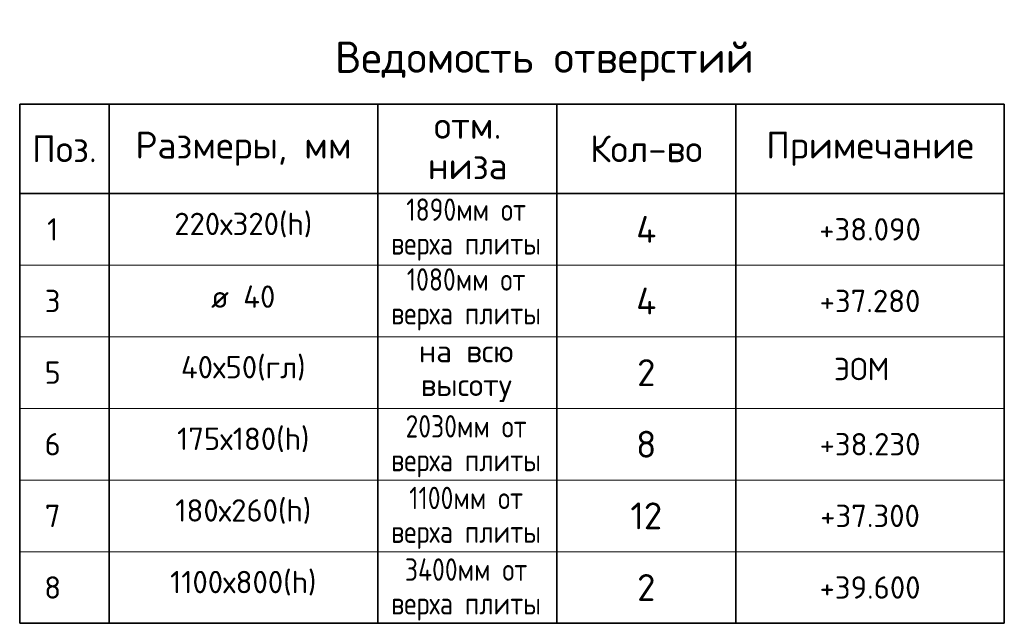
# Model space of a CAD drawing. Header units: millimetres. Extents: x 24180 to 99386, y -42598 to 25936.
# Tile 40 of 41: x 80840 to 86340, y 22565 to 25936. Entities that reach past the tile are written whole.
import ezdxf

# ---------------------------------------------------------------- set-up
doc = ezdxf.new("R2010")
doc.units = ezdxf.units.MM
doc.layers.add('Standard', color=7, linetype='Continuous', lineweight=25)
doc.styles.add('ARIAL', font='ARIAL.TTF')
doc.styles.add('ISOCPEUR', font='ISOCPEUR')

msp = doc.modelspace()

# ---------------------------------------------------------------- linework, layer by layer
at = {"layer": 'Standard', "color": 7, "linetype": 'Continuous', "lineweight": 35, "transparency": 33554687}
for p, q in [((80839.7, 25465.2), (86339.7, 25465.2)), ((80839.7, 24965.2), (80839.7, 25465.2)), ((81339.7, 24965.2), (81339.7, 25465.2)), ((82839.7, 24965.2), (82839.7, 25465.2)), ((83839.7, 24965.2), (83839.7, 25465.2)), ((84839.7, 24965.2), (84839.7, 25465.2)), ((86339.7, 24965.2), (86339.7, 25465.2)), ((80839.7, 24965.2), (86339.7, 24965.2)), ((80839.7, 24565.2), (80839.7, 24965.2)), ((81339.7, 24565.2), (81339.7, 24965.2)), ((82839.7, 24565.2), (82839.7, 24965.2)), ((83839.7, 24565.2), (83839.7, 24965.2)), ((84839.7, 24565.2), (84839.7, 24965.2)), ((86339.7, 24565.2), (86339.7, 24965.2)), ((80839.7, 24165.2), (80839.7, 24565.2)), ((81339.7, 24165.2), (81339.7, 24565.2)), ((82839.7, 24165.2), (82839.7, 24565.2)), ((83839.7, 24165.2), (83839.7, 24565.2)), ((84839.7, 24165.2), (84839.7, 24565.2)), ((86339.7, 24165.2), (86339.7, 24565.2)), ((80839.7, 22565.2), (80839.7, 24165.2)), ((81339.7, 22565.2), (81339.7, 24165.2)), ((82839.7, 22565.2), (82839.7, 24165.2)), ((83839.7, 22565.2), (83839.7, 24165.2)), ((84839.7, 22565.2), (84839.7, 24165.2)), ((86339.7, 22565.2), (86339.7, 24165.2)), ((80839.7, 22565.2), (86339.7, 22565.2))]:
    msp.add_line(p, q, dxfattribs=at)
at = {"layer": 'Standard', "color": 7, "linetype": 'Continuous', "lineweight": 13, "transparency": 33554687}
for p, q in [((80839.7, 24565.2), (86339.7, 24565.2)), ((80839.7, 24565.2), (86339.7, 24565.2)), ((80839.7, 24565.2), (86339.7, 24565.2)), ((80839.7, 24565.2), (86339.7, 24565.2)), ((80839.7, 24165.2), (86339.7, 24165.2)), ((80839.7, 24165.2), (86339.7, 24165.2)), ((80839.7, 23765.2), (86339.7, 23765.2)), ((80839.7, 23365.2), (86339.7, 23365.2)), ((80839.7, 22965.2), (86339.7, 22965.2)), ((80839.7, 22565.2), (86339.7, 22565.2))]:
    msp.add_line(p, q, dxfattribs=at)

# ---------------------------------------------------------------- texts
at = {"layer": 'Standard', "color": 7, "linetype": 'Continuous', "lineweight": 35, "transparency": 33554687}
for s, insert, char_height, width, attachment_point, style in [('\\A1;{\\fISOCPEUR|i0|b0;\\H175.000000;\\W1.000000;\\C7;Ведомость отверстий}\\P', (82600.9, 25702.7), 52.5, 2501.25, 4, 'ISOCPEUR'), ('\\A1;{\\fISOCPEUR|i0|b0;\\H150.000000;\\W1.000000;\\C7;Размеры, мм}\\P', (82089.7, 25215.2), 45, 1243.125, 5, 'ISOCPEUR'), ('\\A1;{\\fISOCPEUR|i0|b0;\\H150.000000;\\W1.000000;\\C7;Поз.}\\P', (81089.7, 25215.2), 45, 436.84, 5, 'ISOCPEUR'), ('\\A1;{\\fISOCPEUR|i0|b0;\\H150.000000;\\W1.000000;\\C7;Кол-во}\\P', (84339.7, 25215.2), 45, 716.667, 5, 'ISOCPEUR'), ('\\A1;{\\fISOCPEUR|i0|b0;\\H150.000000;\\W1.000000;\\C7;Примечание}\\P', (85589.7, 25215.2), 45, 1168, 5, 'ISOCPEUR'), ('}\\P', (85589.7, 24765.2), 45, 51.955, 5, 'ARIAL'), ('}\\P', (85589.7, 24365.2), 45, 51.955, 5, 'ARIAL'), ('}\\P', (85589.7, 23965.2), 45, 51.955, 5, 'ARIAL')]:
    msp.add_mtext(s, dxfattribs=dict(at, insert=insert, char_height=char_height, width=width, attachment_point=attachment_point, style=style))
at = {"layer": 'Standard', "color": 7, "linetype": 'Continuous', "lineweight": 35, "transparency": 33554687, "insert": (83342.3, 25421.1), "char_height": 150, "width": 500.394, "attachment_point": 2, "line_spacing_factor": 0.903614, "style": 'ARIAL'}
msp.add_mtext('\\A1;{\\fISOCPEUR|i0|b0;\\H150.000000;\\W1.000000;\\C7;отм.}\\P{\\fISOCPEUR|i0|b0;\\H150.000000;\\W1.000000;\\C7;низа}\\P', dxfattribs=at)
at = {"layer": 'Standard', "color": 7, "linetype": 'Continuous', "lineweight": 50, "transparency": 33554687, "char_height": 125, "attachment_point": 2, "line_spacing_factor": 0.903614, "style": 'ARIAL'}
for s, insert, width in [('\\A1;{\\fISOCPEUR|i0|b0;\\H125.000000;\\W0.833333;\\C7;1890мм от}\\P{\\fISOCPEUR|i0|b0;\\H125.000000;\\W0.833333;\\C7;верха плиты}\\P', (83333.4, 24937.7), 881.51), ('\\A1;{\\fISOCPEUR|i0|b0;\\H125.000000;\\W0.833333;\\C7;1080мм от}\\P{\\fISOCPEUR|i0|b0;\\H125.000000;\\W0.833333;\\C7;верха плиты}\\P', (83333.4, 24547.7), 881.51), ('\\A1;{\\fISOCPEUR|i0|b0;\\H125.000000;\\W1.000000;\\C7;на всю}\\P{\\fISOCPEUR|i0|b0;\\H125.000000;\\W1.000000;\\C7;высоту}\\P', (83333.4, 24147.7), 609.866), ('\\A1;{\\fISOCPEUR|i0|b0;\\H125.000000;\\W0.833333;\\C7;2030мм от}\\P{\\fISOCPEUR|i0|b0;\\H125.000000;\\W0.833333;\\C7;верха плиты}\\P', (83333.4, 23727.7), 883.574), ('\\A1;{\\fISOCPEUR|i0|b0;\\H125.000000;\\W0.833333;\\C7;1100мм от}\\P{\\fISOCPEUR|i0|b0;\\H125.000000;\\W0.833333;\\C7;верха плиты}\\P', (83333.4, 23327.7), 879.491), ('\\A1;{\\fISOCPEUR|i0|b0;\\H125.000000;\\W0.833333;\\C7;3400мм от}\\P{\\fISOCPEUR|i0|b0;\\H125.000000;\\W0.833333;\\C7;верха плиты}\\P', (83333.4, 22927.7), 884.336)]:
    msp.add_mtext(s, dxfattribs=dict(at, insert=insert, width=width))
at = {"layer": 'Standard', "color": 7, "linetype": 'Continuous', "lineweight": 13, "transparency": 33554687, "attachment_point": 5, "style": 'ISOCPEUR'}
for s, insert, char_height, width in [('\\A1;{\\fISOCPEUR|i0|b0;\\H125.000000;\\W1.000000;\\C7;220х320(h)}\\P', (82088.3, 24789.4), 37.5, 860.606), ('\\A1;{\\fISOCPEUR|i0|b0;\\H150.000000;\\W1.000000;\\C7;4}\\P', (84339.7, 24765.2), 45, 180), ('\\A1;{\\fISOCPEUR|i0|b0;\\H125.000000;\\W1.000000;\\C7;ø 40}\\P', (82088.3, 24389.4), 37.5, 433.594), ('\\A1;{\\fISOCPEUR|i0|b0;\\H150.000000;\\W1.000000;\\C7;4}\\P', (84339.7, 24365.2), 45, 180), ('\\A1;{\\fISOCPEUR|i0|b0;\\H125.000000;\\W1.000000;\\C7;40х50(гл)}\\P', (82088.3, 23989.4), 37.5, 785.417), ('\\A1;{\\fISOCPEUR|i0|b0;\\H150.000000;\\W1.000000;\\C7;2}\\P', (84339.7, 23965.2), 45, 163.333), ('\\A1;{\\fISOCPEUR|i0|b0;\\H125.000000;\\W1.000000;\\C7;175х180(h)}\\P', (82088.3, 23589.4), 37.5, 806.818), ('\\A1;{\\fISOCPEUR|i0|b0;\\H150.000000;\\W1.000000;\\C7;8}\\P', (84339.7, 23565.2), 45, 163.333), ('\\A1;{\\fISOCPEUR|i0|b0;\\H125.000000;\\W1.000000;\\C7;180х260(h)}\\P', (82088.3, 23189.4), 37.5, 833.712), ('\\A1;{\\fISOCPEUR|i0|b0;\\H150.000000;\\W1.000000;\\C7;12}\\P', (84339.7, 23165.2), 45, 236.25), ('\\A1;{\\fISOCPEUR|i0|b0;\\H125.000000;\\W1.000000;\\C7;1100х800(h)}\\P', (82088.3, 22789.4), 37.5, 894.863), ('\\A1;{\\fISOCPEUR|i0|b0;\\H150.000000;\\W1.000000;\\C7;2}\\P', (84339.7, 22765.2), 45, 163.333)]:
    msp.add_mtext(s, dxfattribs=dict(at, insert=insert, char_height=char_height, width=width))
at = {"layer": 'Standard', "color": 7, "linetype": 'Continuous', "lineweight": 50, "transparency": 33554687, "char_height": 37.5, "attachment_point": 5, "style": 'ISOCPEUR'}
for s, insert, width in [('\\A1;{\\fISOCPEUR|i0|b0;\\H125.000000;\\W1.000000;\\C7;1}\\P', (81023.8, 24765.2), 97.222), ('\\A1;{\\fISOCPEUR|i0|b0;\\H125.000000;\\W1.000000;\\C7;+38.090}\\P', (85589.7, 24765.2), 622.34), ('\\A1;{\\fISOCPEUR|i0|b0;\\H125.000000;\\W1.000000;\\C7;3}\\P', (81023.8, 24365.2), 136.111), ('\\A1;{\\fISOCPEUR|i0|b0;\\H125.000000;\\W1.000000;\\C7;+37.280}\\P', (85589.7, 24365.2), 622.34), ('\\A1;{\\fISOCPEUR|i0|b0;\\H125.000000;\\W1.000000;\\C7;ЭОМ}\\P', (85543.4, 23985.2), 370.37), ('\\A1;{\\fISOCPEUR|i0|b0;\\H125.000000;\\W1.000000;\\C7;5}\\P', (81023.8, 23965.2), 136.111), ('\\A1;{\\fISOCPEUR|i0|b0;\\H125.000000;\\W1.000000;\\C7;6}\\P', (81023.8, 23565.2), 136.111), ('\\A1;{\\fISOCPEUR|i0|b0;\\H125.000000;\\W1.000000;\\C7;+38.230}\\P', (85589.7, 23565.2), 622.34), ('\\A1;{\\fISOCPEUR|i0|b0;\\H125.000000;\\W1.000000;\\C7;7}\\P', (81023.8, 23165.2), 136.111), ('\\A1;{\\fISOCPEUR|i0|b0;\\H125.000000;\\W1.000000;\\C7;+37.300}\\P', (85589.7, 23165.2), 622.34), ('\\A1;{\\fISOCPEUR|i0|b0;\\H125.000000;\\W1.000000;\\C7;8}\\P', (81023.8, 22765.2), 136.111), ('\\A1;{\\fISOCPEUR|i0|b0;\\H125.000000;\\W1.000000;\\C7;+39.600}\\P', (85589.7, 22765.2), 622.34)]:
    msp.add_mtext(s, dxfattribs=dict(at, insert=insert, width=width))

doc.saveas('drawing.dxf')
